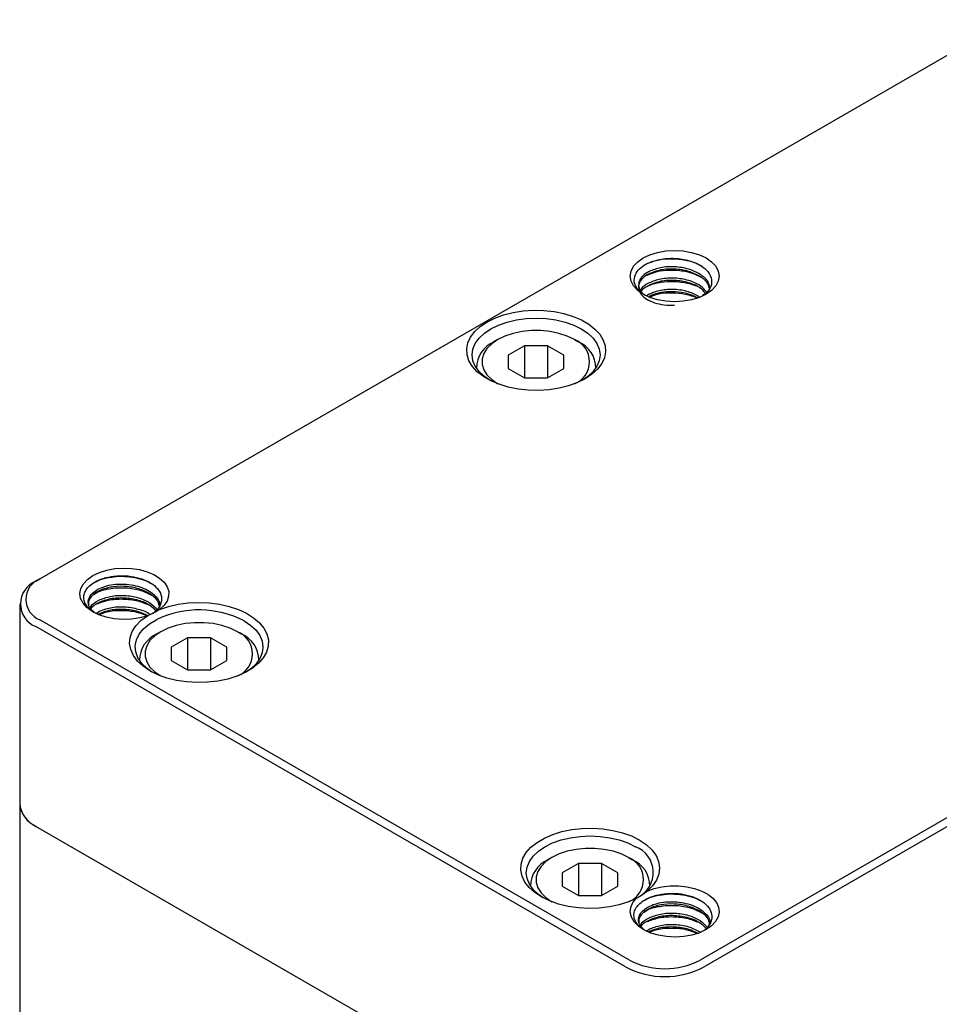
# Model space of a CAD drawing. Header units: inches. Extents: x -26 to 395, y -5 to 292.
# Tile 5 of 9: x 287 to 320, y 213 to 248. Entities that reach past the tile are written whole.
import ezdxf

# ---------------------------------------------------------------- set-up
doc = ezdxf.new("R2010")
doc.units = ezdxf.units.IN
doc.header["$MEASUREMENT"] = 0

msp = doc.modelspace()

# ---------------------------------------------------------------- linework, layer by layer
at = {"color": 7, "linetype": 'Continuous', "lineweight": 25}
for p, q in [((287.956, 228.29), (322.815, 248.414)), ((309.848, 239.256), (309.848, 239.255)), ((309.877, 238.536), (309.781, 238.462)), ((311.654, 238.389), (311.42, 238.498)), ((311.586, 238.402), (311.516, 238.437)), ((353.435, 238.659), (311.715, 214.575)), ((353.576, 238.414), (311.857, 214.33)), ((304.432, 236.903), (304.29, 236.822)), ((305.397, 236.685), (304.811, 236.347)), ((306.225, 236.685), (305.397, 236.685)), ((305.397, 236.685), (305.397, 235.53)), ((306.811, 236.347), (306.225, 236.685)), ((306.225, 236.685), (306.225, 235.53)), ((307.19, 236.904), (307.331, 236.822)), ((304.811, 236.347), (304.811, 235.868)), ((306.811, 235.868), (306.811, 236.347)), ((303.661, 235.944), (303.661, 235.881)), ((304.811, 235.868), (305.397, 235.53)), ((306.225, 235.53), (306.811, 235.868)), ((307.961, 235.881), (307.961, 235.944)), ((305.397, 235.53), (306.225, 235.53)), ((287.815, 228.209), (287.956, 228.29)), ((287.229, 227.392), (287.229, 220.207)), ((289.996, 227.057), (290.078, 227.12)), ((309.17, 214.575), (287.956, 226.821)), ((309.028, 214.33), (287.815, 226.576)), ((292.305, 226.392), (292.163, 226.31)), ((295.063, 226.392), (295.204, 226.311)), ((293.27, 226.174), (292.684, 225.835)), ((294.098, 226.174), (293.27, 226.174)), ((293.27, 226.174), (293.27, 225.019)), ((294.684, 225.835), (294.098, 226.174)), ((294.098, 226.174), (294.098, 225.019)), ((292.684, 225.835), (292.684, 225.357)), ((294.684, 225.357), (294.684, 225.835)), ((291.534, 225.433), (291.534, 225.37)), ((292.684, 225.357), (293.27, 225.019)), ((294.098, 225.019), (294.684, 225.357)), ((295.834, 225.37), (295.834, 225.433)), ((293.27, 225.019), (294.098, 225.019)), ((287.229, 220.207), (287.229, 199.467)), ((309.028, 207.144), (287.815, 219.39)), ((306.376, 218.269), (306.235, 218.187)), ((309.134, 218.269), (309.276, 218.187)), ((307.341, 218.05), (306.755, 217.712)), ((308.17, 218.05), (307.341, 218.05)), ((307.341, 218.05), (307.341, 216.896)), ((308.755, 217.712), (308.17, 218.05)), ((308.17, 218.05), (308.17, 216.896)), ((306.755, 217.712), (306.755, 217.234)), ((308.755, 217.234), (308.755, 217.712)), ((305.605, 217.31), (305.605, 217.246)), ((306.755, 217.234), (307.341, 216.896)), ((308.17, 216.896), (308.755, 217.234)), ((309.905, 217.246), (309.905, 217.31)), ((307.341, 216.896), (308.17, 216.896)), ((309.783, 215.618), (309.877, 215.69))]:
    msp.add_line(p, q, dxfattribs=at)
at = {"color": 7, "linetype": 'Continuous', "lineweight": 25, "flags": 128}
for points in [[(309.665, 239.843), (309.907, 239.958), (310.184, 240.043), (310.484, 240.095), (310.796, 240.113), (311.108, 240.095), (311.408, 240.043), (311.685, 239.958), (311.927, 239.843), (312.126, 239.703), (312.274, 239.543), (312.365, 239.37), (312.396, 239.19), (312.365, 239.009), (312.274, 238.836), (312.126, 238.676), (311.927, 238.536)], [(311.927, 238.536), (311.685, 238.422), (311.408, 238.336), (311.108, 238.284), (310.796, 238.266), (310.484, 238.284), (310.184, 238.336), (309.907, 238.422), (309.665, 238.536), (309.466, 238.676), (309.318, 238.836), (309.227, 239.009), (309.196, 239.19), (309.227, 239.37), (309.318, 239.543), (309.466, 239.703), (309.665, 239.843)], [(304.043, 237.536), (304.326, 237.677), (304.643, 237.792), (304.985, 237.878), (305.346, 237.934), (305.717, 237.958), (306.091, 237.95), (306.458, 237.91), (306.811, 237.839), (307.141, 237.738), (307.442, 237.61), (307.706, 237.457), (307.928, 237.284), (308.102, 237.093), (308.226, 236.889), (308.295, 236.677), (308.309, 236.462), (308.267, 236.247), (308.171, 236.039), (308.021, 235.841), (307.822, 235.659), (307.579, 235.495)], [(307.579, 235.495), (307.295, 235.355), (306.979, 235.24), (306.637, 235.154), (306.276, 235.098), (305.904, 235.074), (305.531, 235.082), (305.164, 235.122), (304.811, 235.193), (304.481, 235.294), (304.18, 235.422), (303.916, 235.574), (303.694, 235.748), (303.519, 235.939), (303.396, 236.142), (303.327, 236.354), (303.313, 236.57), (303.354, 236.784), (303.451, 236.992), (303.601, 237.19), (303.799, 237.373), (304.043, 237.536)], [(304.185, 237.291), (304.459, 237.427), (304.767, 237.536), (305.1, 237.615), (305.451, 237.664), (305.811, 237.68), (306.171, 237.664), (306.522, 237.615), (306.855, 237.536), (307.163, 237.427), (307.437, 237.291), (307.672, 237.133), (307.86, 236.955), (307.998, 236.763), (308.083, 236.56), (308.111, 236.352), (308.083, 236.145), (307.998, 235.942), (307.86, 235.75), (307.672, 235.572), (307.505, 235.455)], [(304.117, 235.455), (303.95, 235.572), (303.762, 235.75), (303.623, 235.942), (303.539, 236.145), (303.511, 236.352), (303.539, 236.56), (303.623, 236.763), (303.762, 236.955), (303.95, 237.133), (304.185, 237.291)], [(307.19, 236.904), (306.929, 237.03), (306.635, 237.128), (306.316, 237.195), (305.981, 237.229), (305.641, 237.229), (305.306, 237.195), (304.987, 237.128), (304.692, 237.03), (304.432, 236.904), (304.214, 236.753), (304.044, 236.583), (303.927, 236.399), (303.868, 236.206), (303.868, 236.009), (303.927, 235.816), (304.044, 235.632), (304.214, 235.462), (304.432, 235.312)], [(289.866, 228.413), (290.098, 228.524), (290.363, 228.608), (290.65, 228.662), (290.95, 228.683), (291.251, 228.672), (291.543, 228.628), (291.816, 228.553), (292.06, 228.45), (292.265, 228.323), (292.426, 228.175), (292.536, 228.013), (292.591, 227.841), (292.589, 227.667), (292.53, 227.496), (292.417, 227.335), (292.254, 227.188)], [(291.825, 226.97), (291.547, 226.892), (291.248, 226.848), (290.94, 226.837), (290.633, 226.86), (290.341, 226.917), (290.073, 227.006), (289.839, 227.122), (289.648, 227.263), (289.508, 227.422), (289.423, 227.593), (289.397, 227.771), (289.431, 227.948), (289.522, 228.118), (289.669, 228.275), (289.866, 228.413)], [(292.254, 227.188), (292.579, 227.299), (292.929, 227.38), (293.297, 227.43), (293.673, 227.448), (294.05, 227.432), (294.418, 227.384), (294.77, 227.305), (295.097, 227.195), (295.391, 227.059), (295.647, 226.898), (295.858, 226.717), (296.019, 226.52), (296.127, 226.311), (296.179, 226.096), (296.174, 225.878), (296.113, 225.662), (295.996, 225.455), (295.826, 225.26), (295.607, 225.083), (295.345, 224.926), (295.045, 224.794), (294.713, 224.689), (294.358, 224.615), (293.988, 224.572), (293.611, 224.562), (293.235, 224.585), (292.87, 224.64), (292.523, 224.726), (292.203, 224.842), (291.916, 224.984)], [(291.916, 224.984), (291.669, 225.15), (291.469, 225.336), (291.319, 225.537), (291.224, 225.749), (291.185, 225.966), (291.204, 226.185), (291.279, 226.399), (291.411, 226.605), (291.594, 226.796), (291.825, 226.97)], [(291.99, 224.943), (291.815, 225.067), (291.622, 225.253), (291.484, 225.454), (291.404, 225.666), (291.385, 225.882), (291.427, 226.097), (291.529, 226.305), (291.688, 226.501), (291.901, 226.68), (292.16, 226.836)], [(295.31, 226.78), (295.545, 226.622), (295.733, 226.444), (295.871, 226.252), (295.956, 226.049), (295.984, 225.841), (295.956, 225.634), (295.871, 225.431), (295.733, 225.238), (295.545, 225.061), (295.378, 224.943)], [(295.063, 226.392), (294.802, 226.518), (294.508, 226.616), (294.189, 226.684), (293.854, 226.718), (293.514, 226.718), (293.179, 226.684), (292.86, 226.616), (292.566, 226.518), (292.305, 226.392), (292.087, 226.242), (291.917, 226.072), (291.8, 225.888), (291.741, 225.694), (291.741, 225.498), (291.8, 225.305), (291.917, 225.121), (292.087, 224.951), (292.305, 224.8)], [(309.427, 216.808), (309.13, 216.676), (308.802, 216.571), (308.45, 216.495), (308.083, 216.45), (307.708, 216.438), (307.334, 216.459), (306.97, 216.511), (306.623, 216.594), (306.302, 216.707), (306.014, 216.846), (305.765, 217.008), (305.561, 217.19), (305.406, 217.387), (305.305, 217.596), (305.258, 217.811), (305.268, 218.028), (305.334, 218.241), (305.455, 218.446), (305.627, 218.639), (305.848, 218.814), (306.111, 218.968), (306.412, 219.098), (306.743, 219.201), (307.096, 219.273), (307.465, 219.315), (307.84, 219.324), (308.213, 219.3), (308.576, 219.244), (308.92, 219.158), (309.239, 219.043), (309.523, 218.902)], [(306.061, 216.82), (305.895, 216.938), (305.706, 217.115), (305.568, 217.308), (305.484, 217.51), (305.455, 217.718), (305.484, 217.926), (305.568, 218.128), (305.706, 218.321), (305.895, 218.498), (306.129, 218.657), (306.404, 218.792), (306.711, 218.901), (307.045, 218.981), (307.396, 219.029), (307.755, 219.046), (308.115, 219.029), (308.466, 218.981), (308.8, 218.901), (309.107, 218.792), (309.382, 218.657)], [(309.134, 218.269), (308.874, 218.395), (308.58, 218.493), (308.26, 218.56), (307.925, 218.594), (307.585, 218.594), (307.251, 218.56), (306.931, 218.493), (306.637, 218.395), (306.377, 218.269), (306.158, 218.119), (305.988, 217.949), (305.872, 217.764), (305.813, 217.571), (305.813, 217.375), (305.872, 217.182), (305.988, 216.997), (306.158, 216.827), (306.377, 216.677)], [(309.523, 218.902), (309.775, 218.732), (309.978, 218.542), (310.128, 218.336), (310.221, 218.119), (310.255, 217.897), (310.229, 217.674), (310.144, 217.456), (310.002, 217.248), (309.806, 217.055)], [(309.806, 217.056), (310.059, 217.15), (310.339, 217.215), (310.635, 217.249), (310.937, 217.25), (311.234, 217.218), (311.515, 217.155), (311.771, 217.062), (311.992, 216.944), (312.17, 216.803), (312.3, 216.645), (312.376, 216.477), (312.395, 216.303), (312.358, 216.13), (312.265, 215.964), (312.12, 215.811), (311.927, 215.677)], [(311.927, 215.677), (311.689, 215.564), (311.417, 215.479), (311.122, 215.426), (310.815, 215.406), (310.507, 215.422), (310.21, 215.471), (309.935, 215.552), (309.692, 215.662), (309.49, 215.796), (309.337, 215.951), (309.238, 216.12), (309.197, 216.297), (309.216, 216.475), (309.294, 216.648), (309.427, 216.808)]]:
    msp.add_lwpolyline(points, dxfattribs=at)
at = {"color": 7, "linetype": 'Continuous', "lineweight": 25}
for centre, radius, start, end in [((304.722, 235.856), 1.058, 114.07, 178.9124), ((306.88, 236.108), 0.854, 291.4479, 68.7036), ((306.934, 235.878), 1.024, 359.8581, 67.1724), ((288.134, 227.392), 0.876, 111.3126, 248.6874), ((288.235, 227.556), 0.786, 110.7834, 249.2166), ((293.679, 223.629), 3.548, 62.627, 115.3455), ((294.753, 225.596), 0.854, 291.4479, 68.7036), ((292.595, 225.345), 1.058, 114.07, 178.9124), ((294.807, 225.367), 1.024, 359.8581, 67.1724), ((288.205, 220.288), 0.979, 184.7823, 246.5379), ((288.229, 220.306), 1.005, 185.6534, 245.6668), ((309.035, 217.727), 0.993, 296.5418, 69.5506), ((308.824, 217.473), 0.854, 291.4479, 68.7036), ((306.666, 217.221), 1.058, 114.07, 178.9124), ((308.879, 217.244), 1.024, 359.8581, 67.1724), ((310.442, 217.031), 2.767, 242.6097, 297.3903), ((310.442, 217.044), 3.061, 242.4805, 297.5195)]:
    msp.add_arc(centre, radius, start, end, dxfattribs=at)
for points in [[(309.382, 239.245), (309.449, 239.392), (309.592, 239.527), (309.788, 239.628)], [(309.877, 239.353), (309.703, 239.264), (309.579, 239.147), (309.526, 239.02)], [(292.115, 227.099), (292.091, 227.085), (292.066, 227.072), (292.042, 227.059)], [(309.612, 216.916), (309.634, 216.93), (309.656, 216.945), (309.678, 216.96)]]:
    msp.add_open_spline(points, degree=3, dxfattribs=at)
for points, knots in [([(311.785, 239.523), (311.734, 239.556), (311.569, 239.662), (311.19, 239.766), (310.704, 239.818), (310.228, 239.775), (309.86, 239.675), (309.709, 239.573), (309.657, 239.537)], [0, 0, 0, 0, 0.089982, 0.29095, 0.491884, 0.692885, 0.89379, 1, 1, 1, 1]), ([(309.788, 239.628), (309.938, 239.689), (310.235, 239.809), (310.797, 239.846), (311.336, 239.763), (311.784, 239.567), (312.073, 239.288), (312.158, 238.972), (312.066, 238.684), (311.878, 238.544), (311.8, 238.486)], [0, 0, 0, 0, 0.13462, 0.267757, 0.399413, 0.529587, 0.658279, 0.78549, 0.911218, 1, 1, 1, 1]), ([(312.058, 238.789), (312.044, 238.854), (312.008, 239.026), (311.734, 239.264), (311.307, 239.457), (310.797, 239.54), (310.279, 239.512), (310.011, 239.406), (309.877, 239.353)], [0, 0, 0, 0, 0.109816, 0.287852, 0.465889, 0.643926, 0.821963, 1, 1, 1, 1]), ([(309.746, 238.492), (309.74, 238.494), (309.606, 238.55), (309.449, 238.721), (309.309, 238.979), (309.358, 239.156), (309.382, 239.245)], [0, 0, 0, 0, 0.0149153, 0.3462028, 0.6745643, 1, 1, 1, 1]), ([(309.877, 239.271), (309.697, 239.179), (309.57, 239.057), (309.472, 238.793), (309.498, 238.653), (309.692, 238.406), (309.862, 238.301), (310.286, 238.162), (310.541, 238.131), (310.796, 238.143)], [0, 0, 0, 0, 0.25, 0.25, 0.5, 0.5, 0.75, 0.75, 1, 1, 1, 1]), ([(311.793, 239.119), (311.682, 239.176), (311.446, 239.298), (310.987, 239.392), (310.501, 239.402), (310.076, 239.338), (309.873, 239.243), (309.79, 239.204)], [0, 0, 0, 0, 0.190222, 0.409506, 0.628533, 0.847835, 1, 1, 1, 1]), ([(312.044, 238.752), (312.033, 238.802), (311.997, 238.958), (311.733, 239.182), (311.308, 239.376), (310.797, 239.458), (310.279, 239.43), (310.011, 239.324), (309.877, 239.271)], [0, 0, 0, 0, 0.086603, 0.269283, 0.451962, 0.634641, 0.817321, 1, 1, 1, 1]), ([(309.526, 239.02), (309.507, 238.945), (309.47, 238.8), (309.565, 238.664), (309.611, 238.599)], [0, 0, 0, 0, 0.521081, 1, 1, 1, 1]), ([(309.877, 238.944), (309.758, 238.878), (309.613, 238.796), (309.579, 238.688), (309.573, 238.669)], [0, 0, 0, 0, 0.8194461, 1, 1, 1, 1]), ([(309.838, 238.833), (309.732, 238.776), (309.621, 238.717), (309.592, 238.638), (309.591, 238.635)], [0, 0, 0, 0, 0.959299, 1, 1, 1, 1]), ([(311.734, 238.743), (311.719, 238.753), (311.594, 238.838), (311.261, 238.932), (310.782, 239.001), (310.302, 238.969), (309.957, 238.895), (309.822, 238.815), (309.794, 238.799)], [0, 0, 0, 0, 0.030758, 0.257962, 0.485485, 0.712697, 0.94021, 1, 1, 1, 1]), ([(311.952, 238.616), (311.882, 238.696), (311.727, 238.87), (311.303, 239.048), (310.799, 239.132), (310.279, 239.103), (310.011, 238.997), (309.877, 238.944)], [0, 0, 0, 0, 0.173746, 0.38031, 0.586873, 0.793437, 1, 1, 1, 1]), ([(311.907, 238.578), (311.849, 238.642), (311.706, 238.8), (311.302, 238.966), (310.799, 239.051), (310.279, 239.022), (310.011, 238.916), (309.877, 238.863)], [0, 0, 0, 0, 0.145454, 0.359091, 0.572727, 0.786364, 1, 1, 1, 1]), ([(311.693, 238.444), (311.566, 238.51), (311.304, 238.646), (310.796, 238.722), (310.28, 238.695), (310.011, 238.589), (309.877, 238.536)], [0, 0, 0, 0, 0.240068, 0.493379, 0.746689, 1, 1, 1, 1]), ([(311.42, 238.498), (311.298, 238.544), (311.165, 238.578), (310.891, 238.621), (310.75, 238.629), (310.474, 238.62), (310.339, 238.603), (310.09, 238.545), (309.976, 238.504), (309.877, 238.454)], [0, 0, 0, 0, 0.25, 0.25, 0.5, 0.5, 0.75, 0.75, 1, 1, 1, 1]), ([(311.516, 238.437), (311.367, 238.481), (311.069, 238.57), (310.576, 238.587), (310.17, 238.544), (309.977, 238.464), (309.91, 238.436)], [0, 0, 0, 0, 0.282826, 0.565965, 0.848935, 1, 1, 1, 1]), ([(289.945, 227.068), (289.909, 227.087), (289.798, 227.147), (289.668, 227.273), (289.562, 227.434), (289.522, 227.605), (289.546, 227.776), (289.634, 227.939), (289.777, 228.088), (289.915, 228.169), (289.984, 228.209)], [0, 0, 0, 0, 0.06684, 0.202426, 0.337254, 0.471321, 0.60463, 0.737179, 0.868969, 1, 1, 1, 1]), ([(289.9, 228.153), (289.944, 228.179), (290.07, 228.255), (290.35, 228.337), (290.71, 228.39), (291.092, 228.388), (291.465, 228.328), (291.773, 228.237), (291.924, 228.149), (291.982, 228.115)], [0, 0, 0, 0, 0.085909, 0.248626, 0.411344, 0.574071, 0.736778, 0.899515, 1, 1, 1, 1]), ([(289.984, 228.209), (290.189, 228.314), (290.45, 228.383), (290.998, 228.423), (291.283, 228.395), (291.78, 228.252), (291.992, 228.138), (292.275, 227.862), (292.346, 227.7), (292.336, 227.542)], [0, 0, 0, 0, 0.25, 0.25, 0.5, 0.5, 0.75, 0.75, 1, 1, 1, 1]), ([(289.914, 227.088), (289.87, 227.124), (289.768, 227.208), (289.696, 227.365), (289.692, 227.538), (289.772, 227.708), (289.93, 227.859), (290.155, 227.982), (290.434, 228.069), (290.749, 228.112), (291.079, 228.108), (291.404, 228.056), (291.703, 227.958), (291.958, 227.819), (292.148, 227.648), (292.26, 227.485), (292.274, 227.381), (292.278, 227.345)], [0, 0, 0, 0, 0.052611, 0.122685, 0.192759, 0.262834, 0.332908, 0.402982, 0.473056, 0.543131, 0.613205, 0.683279, 0.753353, 0.823428, 0.893502, 0.963576, 1, 1, 1, 1]), ([(292.256, 227.305), (292.247, 227.356), (292.22, 227.509), (291.98, 227.733), (291.587, 227.933), (291.1, 228.034), (290.602, 228.027), (290.156, 227.914), (289.843, 227.717), (289.69, 227.521), (289.712, 227.405), (289.718, 227.376)], [0, 0, 0, 0, 0.062399, 0.190119, 0.317839, 0.445559, 0.573278, 0.700998, 0.828718, 0.956438, 1, 1, 1, 1]), ([(289.901, 227.735), (289.946, 227.765), (290.101, 227.872), (290.515, 227.966), (291.055, 227.992), (291.592, 227.903), (291.869, 227.765), (292, 227.699)], [0, 0, 0, 0, 0.093627, 0.325415, 0.557561, 0.7893, 1, 1, 1, 1]), ([(289.771, 227.243), (289.777, 227.266), (289.811, 227.377), (289.96, 227.461), (290.078, 227.528)], [0, 0, 0, 0, 0.204094, 1, 1, 1, 1]), ([(289.788, 227.208), (289.791, 227.215), (289.824, 227.31), (289.956, 227.381), (290.078, 227.447)], [0, 0, 0, 0, 0.072034, 1, 1, 1, 1]), ([(290.006, 227.391), (290.136, 227.442), (290.412, 227.548), (290.942, 227.587), (291.487, 227.523), (291.785, 227.394), (291.929, 227.332)], [0, 0, 0, 0, 0.232648, 0.493496, 0.754493, 1, 1, 1, 1]), ([(290.078, 227.528), (290.212, 227.581), (290.48, 227.687), (290.999, 227.716), (291.504, 227.632), (291.935, 227.45), (292.093, 227.271), (292.168, 227.186)], [0, 0, 0, 0, 0.204415, 0.408831, 0.613246, 0.817661, 1, 1, 1, 1]), ([(290.078, 227.447), (290.212, 227.5), (290.48, 227.605), (291, 227.634), (291.503, 227.55), (291.916, 227.378), (292.064, 227.214), (292.127, 227.143)], [0, 0, 0, 0, 0.21064, 0.42128, 0.63192, 0.84256, 1, 1, 1, 1]), ([(292.336, 227.542), (292.328, 227.49), (292.313, 227.386), (292.224, 227.238), (292.12, 227.121), (292.031, 227.062), (292, 227.042)], [0, 0, 0, 0, 0.284876, 0.568102, 0.849678, 1, 1, 1, 1]), ([(290.078, 227.12), (290.212, 227.173), (290.479, 227.279), (291.002, 227.309), (291.496, 227.22), (291.832, 227.102), (291.931, 227.004), (291.938, 226.997)], [0, 0, 0, 0, 0.245209, 0.490418, 0.735628, 0.980837, 1, 1, 1, 1]), ([(290.078, 227.038), (290.212, 227.091), (290.481, 227.198), (290.997, 227.224), (291.489, 227.152), (291.737, 227.024), (291.851, 226.965)], [0, 0, 0, 0, 0.259982, 0.519964, 0.779946, 1, 1, 1, 1]), ([(290.089, 227.007), (290.159, 227.038), (290.369, 227.13), (290.828, 227.176), (291.365, 227.141), (291.668, 227.029), (291.811, 226.976)], [0, 0, 0, 0, 0.150597, 0.444568, 0.739204, 1, 1, 1, 1]), ([(292.254, 227.188), (292.231, 227.172), (292.185, 227.141), (292.138, 227.113), (292.115, 227.099)], [0, 0, 0, 0, 0.502795, 1, 1, 1, 1]), ([(292.042, 227.059), (292.006, 227.042), (291.968, 227.024), (291.896, 226.994), (291.859, 226.981), (291.825, 226.97)], [0, 0, 0, 0, 0.493788, 0.533054, 1, 1, 1, 1]), ([(309.427, 216.808), (309.458, 216.824), (309.518, 216.856), (309.581, 216.896), (309.612, 216.916)], [0, 0, 0, 0, 0.5025225, 1, 1, 1, 1]), ([(309.678, 216.96), (309.699, 216.975), (309.741, 217.005), (309.784, 217.039), (309.806, 217.055)], [0, 0, 0, 0, 0.497168, 1, 1, 1, 1]), ([(309.699, 216.723), (309.743, 216.749), (309.869, 216.825), (310.149, 216.907), (310.509, 216.96), (310.891, 216.958), (311.264, 216.899), (311.572, 216.807), (311.723, 216.719), (311.781, 216.686)], [0, 0, 0, 0, 0.0859092, 0.2486264, 0.4113436, 0.5740713, 0.7367783, 0.8995155, 1, 1, 1, 1]), ([(309.783, 216.779), (309.988, 216.885), (310.249, 216.953), (310.797, 216.993), (311.082, 216.965), (311.579, 216.823), (311.791, 216.708), (312.074, 216.432), (312.145, 216.271), (312.135, 216.112)], [0, 0, 0, 0, 0.25, 0.25, 0.5, 0.5, 0.75, 0.75, 1, 1, 1, 1]), ([(309.744, 215.638), (309.708, 215.658), (309.597, 215.717), (309.467, 215.843), (309.361, 216.005), (309.321, 216.176), (309.345, 216.346), (309.433, 216.509), (309.576, 216.658), (309.714, 216.739), (309.783, 216.779)], [0, 0, 0, 0, 0.06684, 0.202426, 0.337254, 0.471321, 0.60463, 0.737179, 0.868969, 1, 1, 1, 1]), ([(309.713, 215.658), (309.669, 215.694), (309.567, 215.778), (309.495, 215.935), (309.491, 216.109), (309.571, 216.278), (309.729, 216.429), (309.954, 216.553), (310.233, 216.639), (310.548, 216.682), (310.878, 216.678), (311.203, 216.626), (311.502, 216.528), (311.757, 216.389), (311.947, 216.218), (312.059, 216.055), (312.072, 215.951), (312.077, 215.916)], [0, 0, 0, 0, 0.0526107, 0.122685, 0.1927592, 0.2628335, 0.3329078, 0.4029821, 0.4730563, 0.5431306, 0.6132049, 0.6832792, 0.7533534, 0.8234277, 0.893502, 0.9635763, 1, 1, 1, 1]), ([(312.055, 215.876), (312.046, 215.926), (312.019, 216.079), (311.779, 216.303), (311.386, 216.504), (310.899, 216.605), (310.401, 216.597), (309.955, 216.485), (309.642, 216.288), (309.489, 216.091), (309.511, 215.976), (309.517, 215.946)], [0, 0, 0, 0, 0.062399, 0.190119, 0.317839, 0.445559, 0.573278, 0.700998, 0.828718, 0.956438, 1, 1, 1, 1]), ([(309.7, 216.305), (309.745, 216.336), (309.9, 216.442), (310.314, 216.536), (310.854, 216.562), (311.391, 216.474), (311.668, 216.335), (311.799, 216.269)], [0, 0, 0, 0, 0.093627, 0.325415, 0.557561, 0.7893, 1, 1, 1, 1]), ([(309.805, 215.962), (309.935, 216.012), (310.211, 216.119), (310.741, 216.157), (311.286, 216.093), (311.584, 215.965), (311.728, 215.902)], [0, 0, 0, 0, 0.232648, 0.493496, 0.754493, 1, 1, 1, 1]), ([(309.877, 216.099), (310.011, 216.151), (310.279, 216.257), (310.798, 216.286), (311.303, 216.202), (311.734, 216.02), (311.892, 215.841), (311.967, 215.757)], [0, 0, 0, 0, 0.204415, 0.408831, 0.613246, 0.817661, 1, 1, 1, 1]), ([(309.877, 216.017), (310.011, 216.07), (310.279, 216.176), (310.799, 216.205), (311.302, 216.12), (311.711, 215.951), (311.856, 215.789), (311.917, 215.722)], [0, 0, 0, 0, 0.211997, 0.423994, 0.635991, 0.847987, 1, 1, 1, 1]), ([(312.135, 216.112), (312.127, 216.06), (312.112, 215.956), (312.023, 215.809), (311.933, 215.703), (311.86, 215.655), (311.845, 215.645)], [0, 0, 0, 0, 0.3088017, 0.615815, 0.9210398, 1, 1, 1, 1]), ([(309.57, 215.813), (309.576, 215.836), (309.61, 215.948), (309.759, 216.032), (309.877, 216.099)], [0, 0, 0, 0, 0.204094, 1, 1, 1, 1]), ([(309.587, 215.779), (309.59, 215.785), (309.623, 215.88), (309.755, 215.951), (309.877, 216.017)], [0, 0, 0, 0, 0.072034, 1, 1, 1, 1]), ([(309.877, 215.69), (310.011, 215.743), (310.28, 215.849), (310.796, 215.877), (311.31, 215.799), (311.577, 215.66), (311.709, 215.591)], [0, 0, 0, 0, 0.250892, 0.501784, 0.752675, 1, 1, 1, 1]), ([(309.877, 215.609), (310.011, 215.662), (310.28, 215.768), (310.796, 215.794), (311.288, 215.723), (311.536, 215.594), (311.65, 215.535)], [0, 0, 0, 0, 0.259982, 0.519964, 0.779946, 1, 1, 1, 1]), ([(309.897, 215.581), (309.965, 215.611), (310.171, 215.701), (310.627, 215.746), (311.161, 215.712), (311.462, 215.6), (311.602, 215.549)], [0, 0, 0, 0, 0.145662, 0.442907, 0.740825, 1, 1, 1, 1])]:
    msp.add_open_spline(points, degree=3, knots=knots, dxfattribs=at)

doc.saveas('drawing.dxf')
